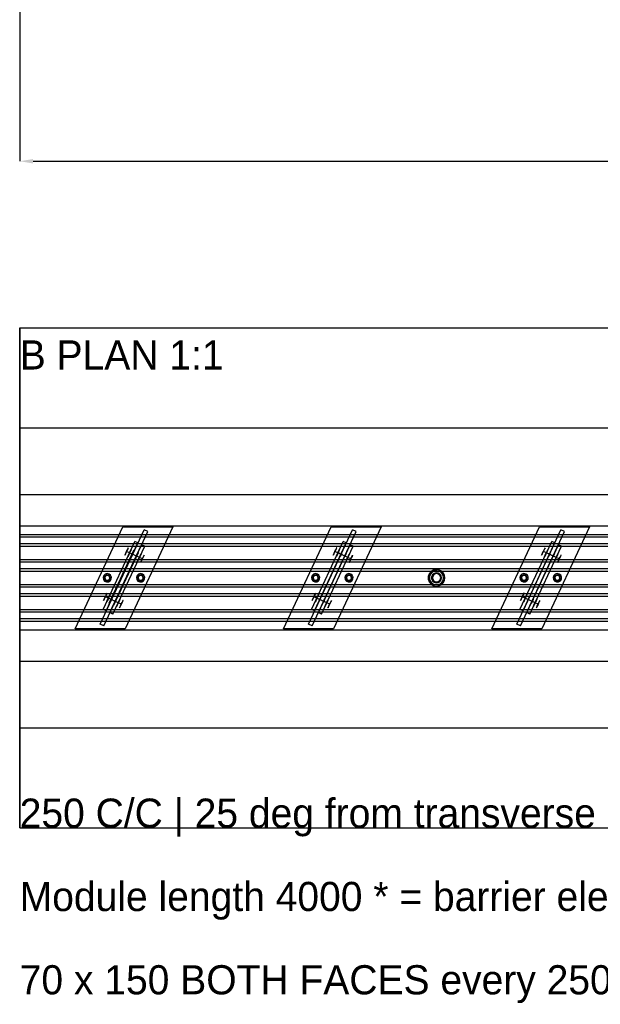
# Model space of a CAD drawing. Header units: millimetres. Extents: x 0 to 5490, y -1212 to 1798.
# Tile 1 of 14: x 0 to 696, y -1212 to -30. Entities that reach past the tile are written whole.
import ezdxf

# ---------------------------------------------------------------- set-up
doc = ezdxf.new("R2010")
doc.units = ezdxf.units.MM
for name, color, linetype in [('TI-CONTEXT', 8, 'Continuous'), ('TI-PRODUCT', 7, 'Continuous'), ('TI-TEXT', 7, 'Continuous')]:
    doc.layers.add(name, color=color, linetype=linetype)
doc.dimstyles.get("Standard").update_dxf_attribs({"dimtxt": 2.5, "dimasz": 2.5, "dimexe": 1.25, "dimexo": 0.625, "dimtad": 1, "dimtxsty": 'Standard', "dimcen": 2.5, "dimazin": 3, "dimtfac": 1, "dimtmove": 0, "dimatfit": 3, "dimarcsym": 0})

# ---------------------------------------------------------------- blocks, each defined once
blk = doc.blocks.new('_CLOSEDFILLED')
at = {"color": 0, "linetype": 'ByBlock'}
blk.add_solid([(-1, 0.164), (0, 0), (-1, -0.164)], dxfattribs=at)
blk = doc.blocks.new('*D0')
for p, q in [((0, 0), (0, -200)), ((4000, 0), (4000, -200)), ((16, -200), (1916, -200)), ((2084, -200), (3984, -200))]:
    blk.add_line(p, q)
at = {"layer": 'Defpoints'}
for p in [(0, 0), (4000, 0), (0, -200)]:
    blk.add_point(p, dxfattribs=at)
at = {"xscale": 16, "yscale": 16, "rotation": 180}
blk.add_blockref('_CLOSEDFILLED', (0, -200), dxfattribs=at)
at = {"xscale": 16, "yscale": 16}
blk.add_blockref('_CLOSEDFILLED', (4000, -200), dxfattribs=at)
at = {"insert": (2000, -200), "char_height": 28, "attachment_point": 5}
blk.add_mtext('4000 *', dxfattribs=at)

msp = doc.modelspace()

# ---------------------------------------------------------------- linework, layer by layer
at = {"layer": 'TI-CONTEXT'}
for points in [[(0, -400), (4000, -400)], [(0, -1000), (0, -400)], [(0, -400), (4000, -400)], [(0, -400), (0, -520)], [(0, -520), (0, -600)], [(0, -520), (4000, -520)], [(0, -600), (0, -800)], [(0, -600), (4000, -600)], [(506, -700), (505.481, -697.56), (504.015, -695.541), (501.854, -694.294), (499.373, -694.033), (497, -694.804), (495.146, -696.473), (494.131, -698.753), (494.131, -701.247), (495.146, -703.527), (497, -705.196), (499.373, -705.967), (501.854, -705.706), (504.015, -704.459), (505.481, -702.44), (506, -700)], [(506, -700), (505.481, -697.56), (504.015, -695.541), (501.854, -694.294), (499.373, -694.033), (497, -694.804), (495.146, -696.473), (494.131, -698.753), (494.131, -701.247), (495.146, -703.527), (497, -705.196), (499.373, -705.967), (501.854, -705.706), (504.015, -704.459), (505.481, -702.44), (506, -700)], [(0, -800), (0, -880)], [(0, -800), (4000, -800)], [(0, -880), (0, -1000)], [(0, -880), (4000, -880)], [(0, -1000), (4000, -1000)], [(0, -1000), (4000, -1000)]]:
    msp.add_lwpolyline(points, dxfattribs=at)
at = {"layer": 'TI-PRODUCT'}
for points in [[(0, -648), (0, -637.5)], [(0, -762.5), (0, -637.5)], [(0, -637.5), (4000, -637.5)], [(0, -637.5), (4000, -637.5)], [(0, -651), (0, -648)], [(0, -648), (4000, -648)], [(66.473, -761.176), (123.527, -638.824)], [(66.473, -761.176), (123.527, -638.824)], [(96.321, -755.588), (149.148, -642.299)], [(96.321, -755.588), (149.148, -642.299)], [(100.852, -757.701), (153.679, -644.412)], [(100.852, -757.701), (153.679, -644.412)], [(123.527, -638.824), (183.527, -638.824)], [(123.527, -638.824), (183.527, -638.824)], [(183.527, -638.824), (126.473, -761.176)], [(183.527, -638.824), (126.473, -761.176)], [(153.679, -644.412), (149.148, -642.299)], [(153.679, -644.412), (149.148, -642.299)], [(316.473, -761.176), (373.527, -638.824)], [(316.473, -761.176), (373.527, -638.824)], [(346.321, -755.588), (399.148, -642.299)], [(346.321, -755.588), (399.148, -642.299)], [(350.852, -757.701), (403.679, -644.412)], [(350.852, -757.701), (403.679, -644.412)], [(373.527, -638.824), (433.527, -638.824)], [(373.527, -638.824), (433.527, -638.824)], [(433.527, -638.824), (376.473, -761.176)], [(433.527, -638.824), (376.473, -761.176)], [(403.679, -644.412), (399.148, -642.299)], [(403.679, -644.412), (399.148, -642.299)], [(566.473, -761.176), (623.527, -638.824)], [(566.473, -761.176), (623.527, -638.824)], [(596.321, -755.588), (649.148, -642.299)], [(596.321, -755.588), (649.148, -642.299)], [(600.852, -757.701), (653.679, -644.412)], [(600.852, -757.701), (653.679, -644.412)], [(623.527, -638.824), (683.527, -638.824)], [(623.527, -638.824), (683.527, -638.824)], [(683.527, -638.824), (626.473, -761.176)], [(683.527, -638.824), (626.473, -761.176)], [(653.679, -644.412), (649.148, -642.299)], [(653.679, -644.412), (649.148, -642.299)], [(0, -659), (0, -651)], [(0, -651), (4000, -651)], [(0, -662), (0, -659)], [(0, -659), (4000, -659)], [(100.091, -738.037), (138.127, -656.469)], [(100.091, -738.037), (138.127, -656.469)], [(103.716, -739.727), (141.752, -658.16)], [(103.716, -739.727), (141.752, -658.16)], [(108.248, -741.84), (146.284, -660.273)], [(108.248, -741.84), (146.284, -660.273)], [(141.752, -658.16), (138.127, -656.469)], [(141.752, -658.16), (138.127, -656.469)], [(149.909, -661.963), (146.284, -660.273)], [(149.909, -661.963), (146.284, -660.273)], [(350.091, -738.037), (388.127, -656.469)], [(350.091, -738.037), (388.127, -656.469)], [(353.716, -739.727), (391.752, -658.16)], [(353.716, -739.727), (391.752, -658.16)], [(358.248, -741.84), (396.284, -660.273)], [(358.248, -741.84), (396.284, -660.273)], [(391.752, -658.16), (388.127, -656.469)], [(391.752, -658.16), (388.127, -656.469)], [(399.909, -661.963), (396.284, -660.273)], [(399.909, -661.963), (396.284, -660.273)], [(600.091, -738.037), (638.127, -656.469)], [(600.091, -738.037), (638.127, -656.469)], [(603.716, -739.727), (641.752, -658.16)], [(603.716, -739.727), (641.752, -658.16)], [(608.248, -741.84), (646.284, -660.273)], [(608.248, -741.84), (646.284, -660.273)], [(641.752, -658.16), (638.127, -656.469)], [(641.752, -658.16), (638.127, -656.469)], [(649.909, -661.963), (646.284, -660.273)], [(649.909, -661.963), (646.284, -660.273)], [(0, -678), (0, -662)], [(0, -662), (4000, -662)], [(107.489, -730.453), (137.073, -667.011)], [(107.489, -730.453), (137.073, -667.011)], [(107.943, -730.664), (137.526, -667.223)], [(107.943, -730.664), (137.526, -667.223)], [(111.873, -743.531), (149.909, -661.963)], [(111.873, -743.531), (149.909, -661.963)], [(112.474, -732.777), (142.057, -669.336)], [(112.474, -732.777), (142.057, -669.336)], [(112.927, -732.989), (142.511, -669.547)], [(112.927, -732.989), (142.511, -669.547)], [(128.162, -668.373), (129.144, -666.267), (129.901, -664.644), (130.26, -663.875), (130.138, -664.136), (129.564, -665.368), (128.668, -667.289), (127.657, -669.458), (126.761, -671.378), (126.187, -672.61), (126.065, -672.872), (126.423, -672.103), (127.18, -670.479), (128.162, -668.373)], [(131.788, -670.064), (128.162, -668.373)], [(131.788, -670.064), (132.77, -667.958), (133.527, -666.334), (133.885, -665.565), (133.763, -665.827), (133.189, -667.059), (132.293, -668.979), (131.282, -671.148), (130.386, -673.069), (129.812, -674.301), (129.69, -674.562), (130.049, -673.793), (130.806, -672.17), (131.788, -670.064)], [(131.788, -670.064), (132.587, -668.349), (133.133, -667.178), (133.252, -666.924), (132.905, -667.666), (132.204, -669.17), (131.371, -670.957), (130.67, -672.461), (130.323, -673.204), (130.442, -672.949), (130.988, -671.779), (131.788, -670.064)], [(131.788, -670.064), (132.533, -668.466), (132.993, -667.478), (132.993, -667.478), (132.533, -668.466), (131.788, -670.064), (131.042, -671.662), (130.582, -672.65), (130.582, -672.65), (131.042, -671.662), (131.788, -670.064)], [(135.413, -671.754), (131.788, -670.064)], [(143.57, -675.558), (131.788, -670.064)], [(135.413, -671.754), (136.212, -670.039), (136.758, -668.869), (136.877, -668.614), (136.531, -669.357), (135.83, -670.861), (134.996, -672.648), (134.295, -674.152), (133.949, -674.894), (134.067, -674.64), (134.613, -673.469), (135.413, -671.754)], [(135.413, -671.754), (136.212, -670.039), (136.758, -668.869), (136.877, -668.614), (136.531, -669.357), (135.83, -670.861), (134.996, -672.648), (134.295, -674.152), (133.949, -674.894), (134.067, -674.64), (134.613, -673.469), (135.413, -671.754)], [(139.944, -673.867), (135.413, -671.754)], [(137.526, -667.223), (137.073, -667.011)], [(137.526, -667.223), (137.073, -667.011)], [(139.944, -673.867), (140.744, -672.152), (141.29, -670.982), (141.408, -670.728), (141.062, -671.47), (140.361, -672.974), (139.528, -674.761), (138.826, -676.265), (138.48, -677.007), (138.599, -676.753), (139.145, -675.582), (139.944, -673.867)], [(139.944, -673.867), (140.744, -672.152), (141.29, -670.982), (141.408, -670.728), (141.062, -671.47), (140.361, -672.974), (139.528, -674.761), (138.826, -676.265), (138.48, -677.007), (138.599, -676.753), (139.145, -675.582), (139.944, -673.867)], [(143.57, -675.558), (144.552, -673.452), (145.309, -671.828), (145.667, -671.059), (145.545, -671.321), (144.971, -672.553), (144.075, -674.473), (143.064, -676.642), (142.168, -678.563), (141.594, -679.795), (141.472, -680.056), (141.831, -679.287), (142.588, -677.664), (143.57, -675.558)], [(142.511, -669.547), (142.057, -669.336)], [(142.511, -669.547), (142.057, -669.336)], [(143.57, -675.558), (144.369, -673.843), (144.915, -672.672), (145.034, -672.418), (144.687, -673.16), (143.986, -674.664), (143.153, -676.451), (142.452, -677.955), (142.105, -678.698), (142.224, -678.443), (142.77, -677.273), (143.57, -675.558)], [(143.57, -675.558), (144.315, -673.96), (144.775, -672.972), (144.775, -672.972), (144.315, -673.96), (143.57, -675.558), (142.824, -677.156), (142.364, -678.144), (142.364, -678.144), (142.824, -677.156), (143.57, -675.558)], [(147.195, -677.248), (148.177, -675.142), (148.934, -673.519), (149.292, -672.75), (149.171, -673.011), (148.596, -674.243), (147.7, -676.164), (146.689, -678.333), (145.794, -680.253), (145.219, -681.485), (145.097, -681.747), (145.456, -680.978), (146.213, -679.354), (147.195, -677.248)], [(361.873, -743.531), (399.909, -661.963)], [(361.873, -743.531), (399.909, -661.963)], [(378.162, -668.373), (379.144, -666.267), (379.901, -664.644), (380.26, -663.875), (380.138, -664.136), (379.564, -665.368), (378.668, -667.289), (377.657, -669.458), (376.761, -671.378), (376.187, -672.61), (376.065, -672.872), (376.423, -672.103), (377.18, -670.479), (378.162, -668.373)], [(381.788, -670.064), (378.162, -668.373)], [(381.788, -670.064), (382.77, -667.958), (383.527, -666.334), (383.885, -665.565), (383.763, -665.827), (383.189, -667.059), (382.293, -668.979), (381.282, -671.148), (380.386, -673.069), (379.812, -674.301), (379.69, -674.562), (380.049, -673.793), (380.806, -672.17), (381.788, -670.064)], [(381.788, -670.064), (382.587, -668.349), (383.133, -667.178), (383.252, -666.924), (382.905, -667.666), (382.204, -669.17), (381.371, -670.957), (380.67, -672.461), (380.323, -673.204), (380.442, -672.949), (380.988, -671.779), (381.788, -670.064)], [(381.788, -670.064), (382.533, -668.466), (382.993, -667.478), (382.993, -667.478), (382.533, -668.466), (381.788, -670.064), (381.042, -671.662), (380.582, -672.65), (380.582, -672.65), (381.042, -671.662), (381.788, -670.064)], [(385.413, -671.754), (381.788, -670.064)], [(393.57, -675.558), (381.788, -670.064)], [(385.413, -671.754), (386.212, -670.039), (386.758, -668.869), (386.877, -668.614), (386.531, -669.357), (385.83, -670.861), (384.996, -672.648), (384.295, -674.152), (383.949, -674.894), (384.067, -674.64), (384.613, -673.469), (385.413, -671.754)], [(385.413, -671.754), (386.212, -670.039), (386.758, -668.869), (386.877, -668.614), (386.531, -669.357), (385.83, -670.861), (384.996, -672.648), (384.295, -674.152), (383.949, -674.894), (384.067, -674.64), (384.613, -673.469), (385.413, -671.754)], [(389.944, -673.867), (385.413, -671.754)], [(389.944, -673.867), (390.744, -672.152), (391.29, -670.982), (391.408, -670.728), (391.062, -671.47), (390.361, -672.974), (389.528, -674.761), (388.826, -676.265), (388.48, -677.007), (388.599, -676.753), (389.145, -675.582), (389.944, -673.867)], [(389.944, -673.867), (390.744, -672.152), (391.29, -670.982), (391.408, -670.728), (391.062, -671.47), (390.361, -672.974), (389.528, -674.761), (388.826, -676.265), (388.48, -677.007), (388.599, -676.753), (389.145, -675.582), (389.944, -673.867)], [(393.57, -675.558), (394.552, -673.452), (395.309, -671.828), (395.667, -671.059), (395.545, -671.321), (394.971, -672.553), (394.075, -674.473), (393.064, -676.642), (392.168, -678.563), (391.594, -679.795), (391.472, -680.056), (391.831, -679.287), (392.588, -677.664), (393.57, -675.558)], [(393.57, -675.558), (394.369, -673.843), (394.915, -672.672), (395.034, -672.418), (394.687, -673.16), (393.986, -674.664), (393.153, -676.451), (392.452, -677.955), (392.105, -678.698), (392.224, -678.443), (392.77, -677.273), (393.57, -675.558)], [(393.57, -675.558), (394.315, -673.96), (394.775, -672.972), (394.775, -672.972), (394.315, -673.96), (393.57, -675.558), (392.824, -677.156), (392.364, -678.144), (392.364, -678.144), (392.824, -677.156), (393.57, -675.558)], [(397.195, -677.248), (398.177, -675.142), (398.934, -673.519), (399.292, -672.75), (399.171, -673.011), (398.596, -674.243), (397.7, -676.164), (396.689, -678.333), (395.794, -680.253), (395.219, -681.485), (395.097, -681.747), (395.456, -680.978), (396.213, -679.354), (397.195, -677.248)], [(611.873, -743.531), (649.909, -661.963)], [(611.873, -743.531), (649.909, -661.963)], [(628.162, -668.373), (629.144, -666.267), (629.901, -664.644), (630.26, -663.875), (630.138, -664.136), (629.564, -665.368), (628.668, -667.289), (627.657, -669.458), (626.761, -671.378), (626.187, -672.61), (626.065, -672.872), (626.423, -672.103), (627.18, -670.479), (628.162, -668.373)], [(631.788, -670.064), (628.162, -668.373)], [(631.788, -670.064), (632.77, -667.958), (633.527, -666.334), (633.885, -665.565), (633.763, -665.827), (633.189, -667.059), (632.293, -668.979), (631.282, -671.148), (630.386, -673.069), (629.812, -674.301), (629.69, -674.562), (630.049, -673.793), (630.806, -672.17), (631.788, -670.064)], [(631.788, -670.064), (632.587, -668.349), (633.133, -667.178), (633.252, -666.924), (632.905, -667.666), (632.204, -669.17), (631.371, -670.957), (630.67, -672.461), (630.323, -673.204), (630.442, -672.949), (630.988, -671.779), (631.788, -670.064)], [(631.788, -670.064), (632.533, -668.466), (632.993, -667.478), (632.993, -667.478), (632.533, -668.466), (631.788, -670.064), (631.042, -671.662), (630.582, -672.65), (630.582, -672.65), (631.042, -671.662), (631.788, -670.064)], [(635.413, -671.754), (631.788, -670.064)], [(643.57, -675.558), (631.788, -670.064)], [(635.413, -671.754), (636.212, -670.039), (636.758, -668.869), (636.877, -668.614), (636.531, -669.357), (635.83, -670.861), (634.996, -672.648), (634.295, -674.152), (633.949, -674.894), (634.067, -674.64), (634.613, -673.469), (635.413, -671.754)], [(635.413, -671.754), (636.212, -670.039), (636.758, -668.869), (636.877, -668.614), (636.531, -669.357), (635.83, -670.861), (634.996, -672.648), (634.295, -674.152), (633.949, -674.894), (634.067, -674.64), (634.613, -673.469), (635.413, -671.754)], [(639.944, -673.867), (635.413, -671.754)], [(639.944, -673.867), (640.744, -672.152), (641.29, -670.982), (641.408, -670.728), (641.062, -671.47), (640.361, -672.974), (639.528, -674.761), (638.826, -676.265), (638.48, -677.007), (638.599, -676.753), (639.145, -675.582), (639.944, -673.867)], [(639.944, -673.867), (640.744, -672.152), (641.29, -670.982), (641.408, -670.728), (641.062, -671.47), (640.361, -672.974), (639.528, -674.761), (638.826, -676.265), (638.48, -677.007), (638.599, -676.753), (639.145, -675.582), (639.944, -673.867)], [(643.57, -675.558), (644.552, -673.452), (645.309, -671.828), (645.667, -671.059), (645.545, -671.321), (644.971, -672.553), (644.075, -674.473), (643.064, -676.642), (642.168, -678.563), (641.594, -679.795), (641.472, -680.056), (641.831, -679.287), (642.588, -677.664), (643.57, -675.558)], [(643.57, -675.558), (644.369, -673.843), (644.915, -672.672), (645.034, -672.418), (644.687, -673.16), (643.986, -674.664), (643.153, -676.451), (642.452, -677.955), (642.105, -678.698), (642.224, -678.443), (642.77, -677.273), (643.57, -675.558)], [(643.57, -675.558), (644.315, -673.96), (644.775, -672.972), (644.775, -672.972), (644.315, -673.96), (643.57, -675.558), (642.824, -677.156), (642.364, -678.144), (642.364, -678.144), (642.824, -677.156), (643.57, -675.558)], [(647.195, -677.248), (648.177, -675.142), (648.934, -673.519), (649.292, -672.75), (649.171, -673.011), (648.596, -674.243), (647.7, -676.164), (646.689, -678.333), (645.794, -680.253), (645.219, -681.485), (645.097, -681.747), (645.456, -680.978), (646.213, -679.354), (647.195, -677.248)], [(0, -681), (0, -678)], [(0, -678), (4000, -678)], [(0, -689), (0, -681)], [(0, -681), (4000, -681)], [(143.57, -675.558), (139.944, -673.867)], [(147.195, -677.248), (143.57, -675.558)], [(393.57, -675.558), (389.944, -673.867)], [(397.195, -677.248), (393.57, -675.558)], [(643.57, -675.558), (639.944, -673.867)], [(647.195, -677.248), (643.57, -675.558)], [(0, -692), (0, -689)], [(0, -689), (4000, -689)], [(0, -708), (0, -692)], [(0, -692), (4000, -692)], [(107.113, -695.468), (104.765, -695.006), (102.471, -695.687), (100.756, -697.356), (100.014, -699.631), (100.413, -701.991), (101.864, -703.894), (104.033, -704.906), (106.423, -704.793), (108.488, -703.583), (109.753, -701.551), (109.93, -699.165), (108.977, -696.97), (107.113, -695.468)], [(107.113, -695.468), (104.765, -695.006), (102.471, -695.687), (100.756, -697.356), (100.014, -699.631), (100.413, -701.991), (101.864, -703.894), (104.033, -704.906), (106.423, -704.793), (108.488, -703.583), (109.753, -701.551), (109.93, -699.165), (108.977, -696.97), (107.113, -695.468)], [(106.479, -696.828), (104.529, -696.532), (102.729, -697.337), (101.65, -698.987), (101.634, -700.959), (102.687, -702.627), (104.474, -703.46), (106.429, -703.195), (107.929, -701.916), (108.5, -700.028), (107.959, -698.131), (106.479, -696.828)], [(106.479, -696.828), (104.529, -696.532), (102.729, -697.337), (101.65, -698.987), (101.634, -700.959), (102.687, -702.627), (104.474, -703.46), (106.429, -703.195), (107.929, -701.916), (108.5, -700.028), (107.959, -698.131), (106.479, -696.828)], [(106.479, -696.828), (104.529, -696.532), (102.729, -697.337), (101.65, -698.987), (101.634, -700.959), (102.687, -702.627), (104.474, -703.46), (106.429, -703.195), (107.929, -701.916), (108.5, -700.028), (107.959, -698.131), (106.479, -696.828)], [(106.479, -696.828), (104.529, -696.532), (102.729, -697.337), (101.65, -698.987), (101.634, -700.959), (102.687, -702.627), (104.474, -703.46), (106.429, -703.195), (107.929, -701.916), (108.5, -700.028), (107.959, -698.131), (106.479, -696.828)], [(106.268, -697.281), (104.428, -697.055), (102.806, -697.954), (102.022, -699.634), (102.376, -701.454), (103.732, -702.719), (105.572, -702.945), (107.194, -702.046), (107.978, -700.366), (107.624, -698.546), (106.268, -697.281)], [(106.268, -697.281), (104.428, -697.055), (102.806, -697.954), (102.022, -699.634), (102.376, -701.454), (103.732, -702.719), (105.572, -702.945), (107.194, -702.046), (107.978, -700.366), (107.624, -698.546), (106.268, -697.281)], [(147.113, -695.468), (144.765, -695.006), (142.471, -695.687), (140.756, -697.356), (140.014, -699.631), (140.413, -701.991), (141.864, -703.894), (144.033, -704.906), (146.423, -704.793), (148.488, -703.583), (149.753, -701.551), (149.93, -699.165), (148.977, -696.97), (147.113, -695.468)], [(147.113, -695.468), (144.765, -695.006), (142.471, -695.687), (140.756, -697.356), (140.014, -699.631), (140.413, -701.991), (141.864, -703.894), (144.033, -704.906), (146.423, -704.793), (148.488, -703.583), (149.753, -701.551), (149.93, -699.165), (148.977, -696.97), (147.113, -695.468)], [(146.479, -696.828), (144.529, -696.532), (142.729, -697.337), (141.65, -698.987), (141.634, -700.959), (142.687, -702.627), (144.474, -703.46), (146.429, -703.195), (147.929, -701.916), (148.5, -700.028), (147.959, -698.131), (146.479, -696.828)], [(146.479, -696.828), (144.529, -696.532), (142.729, -697.337), (141.65, -698.987), (141.634, -700.959), (142.687, -702.627), (144.474, -703.46), (146.429, -703.195), (147.929, -701.916), (148.5, -700.028), (147.959, -698.131), (146.479, -696.828)], [(146.479, -696.828), (144.529, -696.532), (142.729, -697.337), (141.65, -698.987), (141.634, -700.959), (142.687, -702.627), (144.474, -703.46), (146.429, -703.195), (147.929, -701.916), (148.5, -700.028), (147.959, -698.131), (146.479, -696.828)], [(146.479, -696.828), (144.529, -696.532), (142.729, -697.337), (141.65, -698.987), (141.634, -700.959), (142.687, -702.627), (144.474, -703.46), (146.429, -703.195), (147.929, -701.916), (148.5, -700.028), (147.959, -698.131), (146.479, -696.828)], [(146.268, -697.281), (144.428, -697.055), (142.806, -697.954), (142.022, -699.634), (142.376, -701.454), (143.732, -702.719), (145.572, -702.945), (147.194, -702.046), (147.978, -700.366), (147.624, -698.546), (146.268, -697.281)], [(146.268, -697.281), (144.428, -697.055), (142.806, -697.954), (142.022, -699.634), (142.376, -701.454), (143.732, -702.719), (145.572, -702.945), (147.194, -702.046), (147.978, -700.366), (147.624, -698.546), (146.268, -697.281)], [(357.113, -695.468), (354.765, -695.006), (352.471, -695.687), (350.756, -697.356), (350.014, -699.631), (350.413, -701.991), (351.864, -703.894), (354.033, -704.906), (356.423, -704.793), (358.488, -703.583), (359.753, -701.551), (359.93, -699.165), (358.977, -696.97), (357.113, -695.468)], [(357.113, -695.468), (354.765, -695.006), (352.471, -695.687), (350.756, -697.356), (350.014, -699.631), (350.413, -701.991), (351.864, -703.894), (354.033, -704.906), (356.423, -704.793), (358.488, -703.583), (359.753, -701.551), (359.93, -699.165), (358.977, -696.97), (357.113, -695.468)], [(356.479, -696.828), (354.529, -696.532), (352.729, -697.337), (351.65, -698.987), (351.634, -700.959), (352.687, -702.627), (354.474, -703.46), (356.429, -703.195), (357.929, -701.916), (358.5, -700.028), (357.959, -698.131), (356.479, -696.828)], [(356.479, -696.828), (354.529, -696.532), (352.729, -697.337), (351.65, -698.987), (351.634, -700.959), (352.687, -702.627), (354.474, -703.46), (356.429, -703.195), (357.929, -701.916), (358.5, -700.028), (357.959, -698.131), (356.479, -696.828)], [(356.479, -696.828), (354.529, -696.532), (352.729, -697.337), (351.65, -698.987), (351.634, -700.959), (352.687, -702.627), (354.474, -703.46), (356.429, -703.195), (357.929, -701.916), (358.5, -700.028), (357.959, -698.131), (356.479, -696.828)], [(356.479, -696.828), (354.529, -696.532), (352.729, -697.337), (351.65, -698.987), (351.634, -700.959), (352.687, -702.627), (354.474, -703.46), (356.429, -703.195), (357.929, -701.916), (358.5, -700.028), (357.959, -698.131), (356.479, -696.828)], [(356.268, -697.281), (354.428, -697.055), (352.806, -697.954), (352.022, -699.634), (352.376, -701.454), (353.732, -702.719), (355.572, -702.945), (357.194, -702.046), (357.978, -700.366), (357.624, -698.546), (356.268, -697.281)], [(356.268, -697.281), (354.428, -697.055), (352.806, -697.954), (352.022, -699.634), (352.376, -701.454), (353.732, -702.719), (355.572, -702.945), (357.194, -702.046), (357.978, -700.366), (357.624, -698.546), (356.268, -697.281)], [(397.113, -695.468), (394.765, -695.006), (392.471, -695.687), (390.756, -697.356), (390.014, -699.631), (390.413, -701.991), (391.864, -703.894), (394.033, -704.906), (396.423, -704.793), (398.488, -703.583), (399.753, -701.551), (399.93, -699.165), (398.977, -696.97), (397.113, -695.468)], [(397.113, -695.468), (394.765, -695.006), (392.471, -695.687), (390.756, -697.356), (390.014, -699.631), (390.413, -701.991), (391.864, -703.894), (394.033, -704.906), (396.423, -704.793), (398.488, -703.583), (399.753, -701.551), (399.93, -699.165), (398.977, -696.97), (397.113, -695.468)], [(396.479, -696.828), (394.529, -696.532), (392.729, -697.337), (391.65, -698.987), (391.634, -700.959), (392.687, -702.627), (394.474, -703.46), (396.429, -703.195), (397.929, -701.916), (398.5, -700.028), (397.959, -698.131), (396.479, -696.828)], [(396.479, -696.828), (394.529, -696.532), (392.729, -697.337), (391.65, -698.987), (391.634, -700.959), (392.687, -702.627), (394.474, -703.46), (396.429, -703.195), (397.929, -701.916), (398.5, -700.028), (397.959, -698.131), (396.479, -696.828)], [(396.479, -696.828), (394.529, -696.532), (392.729, -697.337), (391.65, -698.987), (391.634, -700.959), (392.687, -702.627), (394.474, -703.46), (396.429, -703.195), (397.929, -701.916), (398.5, -700.028), (397.959, -698.131), (396.479, -696.828)], [(396.479, -696.828), (394.529, -696.532), (392.729, -697.337), (391.65, -698.987), (391.634, -700.959), (392.687, -702.627), (394.474, -703.46), (396.429, -703.195), (397.929, -701.916), (398.5, -700.028), (397.959, -698.131), (396.479, -696.828)], [(396.268, -697.281), (394.428, -697.055), (392.806, -697.954), (392.022, -699.634), (392.376, -701.454), (393.732, -702.719), (395.572, -702.945), (397.194, -702.046), (397.978, -700.366), (397.624, -698.546), (396.268, -697.281)], [(396.268, -697.281), (394.428, -697.055), (392.806, -697.954), (392.022, -699.634), (392.376, -701.454), (393.732, -702.719), (395.572, -702.945), (397.194, -702.046), (397.978, -700.366), (397.624, -698.546), (396.268, -697.281)], [(510, -700), (509.458, -696.753), (507.891, -693.858), (505.469, -691.628), (502.455, -690.306), (499.174, -690.034), (495.983, -690.842), (493.227, -692.643), (491.205, -695.241), (490.136, -698.354), (490.136, -701.646), (491.205, -704.759), (493.227, -707.357), (495.983, -709.158), (499.174, -709.966), (502.455, -709.694), (505.469, -708.372), (507.891, -706.142), (509.458, -703.247), (510, -700)], [(510, -700), (509.458, -696.753), (507.891, -693.858), (505.469, -691.628), (502.455, -690.306), (499.174, -690.034), (495.983, -690.842), (493.227, -692.643), (491.205, -695.241), (490.136, -698.354), (490.136, -701.646), (491.205, -704.759), (493.227, -707.357), (495.983, -709.158), (499.174, -709.966), (502.455, -709.694), (505.469, -708.372), (507.891, -706.142), (509.458, -703.247), (510, -700)], [(508.5, -700), (507.926, -696.929), (506.282, -694.274), (503.789, -692.391), (500.784, -691.536), (497.674, -691.824), (494.878, -693.217), (492.773, -695.525), (491.645, -698.438), (491.645, -701.562), (492.773, -704.475), (494.878, -706.783), (497.674, -708.176), (500.784, -708.464), (503.789, -707.609), (506.282, -705.726), (507.926, -703.071), (508.5, -700)], [(508.5, -700), (507.926, -696.929), (506.282, -694.274), (503.789, -692.391), (500.784, -691.536), (497.674, -691.824), (494.878, -693.217), (492.773, -695.525), (491.645, -698.438), (491.645, -701.562), (492.773, -704.475), (494.878, -706.783), (497.674, -708.176), (500.784, -708.464), (503.789, -707.609), (506.282, -705.726), (507.926, -703.071), (508.5, -700)], [(506, -700), (505.481, -697.56), (504.015, -695.541), (501.854, -694.294), (499.373, -694.033), (497, -694.804), (495.146, -696.473), (494.131, -698.753), (494.131, -701.247), (495.146, -703.527), (497, -705.196), (499.373, -705.967), (501.854, -705.706), (504.015, -704.459), (505.481, -702.44), (506, -700)], [(506, -700), (505.481, -697.56), (504.015, -695.541), (501.854, -694.294), (499.373, -694.033), (497, -694.804), (495.146, -696.473), (494.131, -698.753), (494.131, -701.247), (495.146, -703.527), (497, -705.196), (499.373, -705.967), (501.854, -705.706), (504.015, -704.459), (505.481, -702.44), (506, -700)], [(505, -700), (504.427, -697.676), (502.84, -695.885), (500.603, -695.036), (498.227, -695.325), (496.257, -696.684), (495.145, -698.803), (495.145, -701.197), (496.257, -703.316), (498.227, -704.675), (500.603, -704.964), (502.84, -704.115), (504.427, -702.324), (505, -700)], [(505, -700), (504.427, -697.676), (502.84, -695.885), (500.603, -695.036), (498.227, -695.325), (496.257, -696.684), (495.145, -698.803), (495.145, -701.197), (496.257, -703.316), (498.227, -704.675), (500.603, -704.964), (502.84, -704.115), (504.427, -702.324), (505, -700)], [(505, -700), (504.427, -697.676), (502.84, -695.885), (500.603, -695.036), (498.227, -695.325), (496.257, -696.684), (495.145, -698.803), (495.145, -701.197), (496.257, -703.316), (498.227, -704.675), (500.603, -704.964), (502.84, -704.115), (504.427, -702.324), (505, -700)], [(607.113, -695.468), (604.765, -695.006), (602.471, -695.687), (600.756, -697.356), (600.014, -699.631), (600.413, -701.991), (601.864, -703.894), (604.033, -704.906), (606.423, -704.793), (608.488, -703.583), (609.753, -701.551), (609.93, -699.165), (608.977, -696.97), (607.113, -695.468)], [(607.113, -695.468), (604.765, -695.006), (602.471, -695.687), (600.756, -697.356), (600.014, -699.631), (600.413, -701.991), (601.864, -703.894), (604.033, -704.906), (606.423, -704.793), (608.488, -703.583), (609.753, -701.551), (609.93, -699.165), (608.977, -696.97), (607.113, -695.468)], [(606.479, -696.828), (604.529, -696.532), (602.729, -697.337), (601.65, -698.987), (601.634, -700.959), (602.687, -702.627), (604.474, -703.46), (606.429, -703.195), (607.929, -701.916), (608.5, -700.028), (607.959, -698.131), (606.479, -696.828)], [(606.479, -696.828), (604.529, -696.532), (602.729, -697.337), (601.65, -698.987), (601.634, -700.959), (602.687, -702.627), (604.474, -703.46), (606.429, -703.195), (607.929, -701.916), (608.5, -700.028), (607.959, -698.131), (606.479, -696.828)], [(606.479, -696.828), (604.529, -696.532), (602.729, -697.337), (601.65, -698.987), (601.634, -700.959), (602.687, -702.627), (604.474, -703.46), (606.429, -703.195), (607.929, -701.916), (608.5, -700.028), (607.959, -698.131), (606.479, -696.828)], [(606.479, -696.828), (604.529, -696.532), (602.729, -697.337), (601.65, -698.987), (601.634, -700.959), (602.687, -702.627), (604.474, -703.46), (606.429, -703.195), (607.929, -701.916), (608.5, -700.028), (607.959, -698.131), (606.479, -696.828)], [(606.268, -697.281), (604.428, -697.055), (602.806, -697.954), (602.022, -699.634), (602.376, -701.454), (603.732, -702.719), (605.572, -702.945), (607.194, -702.046), (607.978, -700.366), (607.624, -698.546), (606.268, -697.281)], [(606.268, -697.281), (604.428, -697.055), (602.806, -697.954), (602.022, -699.634), (602.376, -701.454), (603.732, -702.719), (605.572, -702.945), (607.194, -702.046), (607.978, -700.366), (607.624, -698.546), (606.268, -697.281)], [(647.113, -695.468), (644.765, -695.006), (642.471, -695.687), (640.756, -697.356), (640.014, -699.631), (640.413, -701.991), (641.864, -703.894), (644.033, -704.906), (646.423, -704.793), (648.488, -703.583), (649.753, -701.551), (649.93, -699.165), (648.977, -696.97), (647.113, -695.468)], [(647.113, -695.468), (644.765, -695.006), (642.471, -695.687), (640.756, -697.356), (640.014, -699.631), (640.413, -701.991), (641.864, -703.894), (644.033, -704.906), (646.423, -704.793), (648.488, -703.583), (649.753, -701.551), (649.93, -699.165), (648.977, -696.97), (647.113, -695.468)], [(646.479, -696.828), (644.529, -696.532), (642.729, -697.337), (641.65, -698.987), (641.634, -700.959), (642.687, -702.627), (644.474, -703.46), (646.429, -703.195), (647.929, -701.916), (648.5, -700.028), (647.959, -698.131), (646.479, -696.828)], [(646.479, -696.828), (644.529, -696.532), (642.729, -697.337), (641.65, -698.987), (641.634, -700.959), (642.687, -702.627), (644.474, -703.46), (646.429, -703.195), (647.929, -701.916), (648.5, -700.028), (647.959, -698.131), (646.479, -696.828)], [(646.479, -696.828), (644.529, -696.532), (642.729, -697.337), (641.65, -698.987), (641.634, -700.959), (642.687, -702.627), (644.474, -703.46), (646.429, -703.195), (647.929, -701.916), (648.5, -700.028), (647.959, -698.131), (646.479, -696.828)], [(646.479, -696.828), (644.529, -696.532), (642.729, -697.337), (641.65, -698.987), (641.634, -700.959), (642.687, -702.627), (644.474, -703.46), (646.429, -703.195), (647.929, -701.916), (648.5, -700.028), (647.959, -698.131), (646.479, -696.828)], [(646.268, -697.281), (644.428, -697.055), (642.806, -697.954), (642.022, -699.634), (642.376, -701.454), (643.732, -702.719), (645.572, -702.945), (647.194, -702.046), (647.978, -700.366), (647.624, -698.546), (646.268, -697.281)], [(646.268, -697.281), (644.428, -697.055), (642.806, -697.954), (642.022, -699.634), (642.376, -701.454), (643.732, -702.719), (645.572, -702.945), (647.194, -702.046), (647.978, -700.366), (647.624, -698.546), (646.268, -697.281)], [(0, -711), (0, -708)], [(0, -708), (4000, -708)], [(0, -719), (0, -711)], [(0, -711), (4000, -711)], [(0, -722), (0, -719)], [(0, -719), (4000, -719)], [(102.805, -722.752), (103.787, -720.646), (104.544, -719.022), (104.903, -718.253), (104.781, -718.515), (104.206, -719.747), (103.311, -721.667), (102.3, -723.836), (101.404, -725.757), (100.829, -726.989), (100.708, -727.25), (101.066, -726.481), (101.823, -724.858), (102.805, -722.752)], [(106.43, -724.442), (107.412, -722.336), (108.169, -720.713), (108.528, -719.944), (108.406, -720.205), (107.832, -721.437), (106.936, -723.358), (105.925, -725.527), (105.029, -727.447), (104.455, -728.679), (104.333, -728.941), (104.691, -728.172), (105.448, -726.548), (106.43, -724.442)], [(352.805, -722.752), (353.787, -720.646), (354.544, -719.022), (354.903, -718.253), (354.781, -718.515), (354.206, -719.747), (353.311, -721.667), (352.3, -723.836), (351.404, -725.757), (350.829, -726.989), (350.708, -727.25), (351.066, -726.481), (351.823, -724.858), (352.805, -722.752)], [(356.43, -724.442), (357.412, -722.336), (358.169, -720.713), (358.528, -719.944), (358.406, -720.205), (357.832, -721.437), (356.936, -723.358), (355.925, -725.527), (355.029, -727.447), (354.455, -728.679), (354.333, -728.941), (354.691, -728.172), (355.448, -726.548), (356.43, -724.442)], [(602.805, -722.752), (603.787, -720.646), (604.544, -719.022), (604.903, -718.253), (604.781, -718.515), (604.206, -719.747), (603.311, -721.667), (602.3, -723.836), (601.404, -725.757), (600.829, -726.989), (600.708, -727.25), (601.066, -726.481), (601.823, -724.858), (602.805, -722.752)], [(606.43, -724.442), (607.412, -722.336), (608.169, -720.713), (608.528, -719.944), (608.406, -720.205), (607.832, -721.437), (606.936, -723.358), (605.925, -725.527), (605.029, -727.447), (604.455, -728.679), (604.333, -728.941), (604.691, -728.172), (605.448, -726.548), (606.43, -724.442)], [(0, -738), (0, -722)], [(0, -722), (4000, -722)], [(106.43, -724.442), (102.805, -722.752)], [(106.43, -724.442), (107.23, -722.727), (107.776, -721.557), (107.895, -721.302), (107.548, -722.045), (106.847, -723.549), (106.014, -725.336), (105.313, -726.84), (104.966, -727.582), (105.085, -727.328), (105.631, -726.157), (106.43, -724.442)], [(106.43, -724.442), (107.176, -722.844), (107.636, -721.856), (107.636, -721.856), (107.176, -722.844), (106.43, -724.442), (105.685, -726.04), (105.225, -727.028), (105.225, -727.028), (105.685, -726.04), (106.43, -724.442)], [(110.056, -726.133), (106.43, -724.442)], [(118.212, -729.936), (106.43, -724.442)], [(107.943, -730.664), (107.489, -730.453)], [(107.943, -730.664), (107.489, -730.453)], [(110.056, -726.133), (110.855, -724.418), (111.401, -723.247), (111.52, -722.993), (111.174, -723.735), (110.472, -725.239), (109.639, -727.026), (108.938, -728.53), (108.592, -729.272), (108.71, -729.018), (109.256, -727.848), (110.056, -726.133)], [(110.056, -726.133), (110.855, -724.418), (111.401, -723.247), (111.52, -722.993), (111.174, -723.735), (110.472, -725.239), (109.639, -727.026), (108.938, -728.53), (108.592, -729.272), (108.71, -729.018), (109.256, -727.848), (110.056, -726.133)], [(114.587, -728.246), (110.056, -726.133)], [(114.587, -728.246), (115.387, -726.531), (115.933, -725.36), (116.051, -725.106), (115.705, -725.848), (115.004, -727.352), (114.17, -729.139), (113.469, -730.643), (113.123, -731.386), (113.242, -731.131), (113.788, -729.961), (114.587, -728.246)], [(114.587, -728.246), (115.387, -726.531), (115.933, -725.36), (116.051, -725.106), (115.705, -725.848), (115.004, -727.352), (114.17, -729.139), (113.469, -730.643), (113.123, -731.386), (113.242, -731.131), (113.788, -729.961), (114.587, -728.246)], [(118.212, -729.936), (114.587, -728.246)], [(118.212, -729.936), (119.194, -727.83), (119.951, -726.207), (120.31, -725.438), (120.188, -725.699), (119.614, -726.931), (118.718, -728.852), (117.707, -731.021), (116.811, -732.941), (116.237, -734.173), (116.115, -734.435), (116.473, -733.666), (117.23, -732.042), (118.212, -729.936)], [(118.212, -729.936), (119.012, -728.221), (119.558, -727.051), (119.677, -726.796), (119.33, -727.539), (118.629, -729.043), (117.796, -730.83), (117.095, -732.334), (116.748, -733.076), (116.867, -732.822), (117.413, -731.651), (118.212, -729.936)], [(118.212, -729.936), (118.958, -728.338), (119.418, -727.35), (119.418, -727.35), (118.958, -728.338), (118.212, -729.936), (117.467, -731.534), (117.007, -732.522), (117.007, -732.522), (117.467, -731.534), (118.212, -729.936)], [(121.838, -731.627), (118.212, -729.936)], [(121.838, -731.627), (122.82, -729.521), (123.577, -727.897), (123.935, -727.128), (123.813, -727.39), (123.239, -728.622), (122.343, -730.542), (121.332, -732.711), (120.436, -734.632), (119.862, -735.864), (119.74, -736.125), (120.099, -735.356), (120.856, -733.733), (121.838, -731.627)], [(356.43, -724.442), (352.805, -722.752)], [(356.43, -724.442), (357.23, -722.727), (357.776, -721.557), (357.895, -721.302), (357.548, -722.045), (356.847, -723.549), (356.014, -725.336), (355.313, -726.84), (354.966, -727.582), (355.085, -727.328), (355.631, -726.157), (356.43, -724.442)], [(356.43, -724.442), (357.176, -722.844), (357.636, -721.856), (357.636, -721.856), (357.176, -722.844), (356.43, -724.442), (355.685, -726.04), (355.225, -727.028), (355.225, -727.028), (355.685, -726.04), (356.43, -724.442)], [(360.056, -726.133), (356.43, -724.442)], [(368.212, -729.936), (356.43, -724.442)], [(360.056, -726.133), (360.855, -724.418), (361.401, -723.247), (361.52, -722.993), (361.174, -723.735), (360.472, -725.239), (359.639, -727.026), (358.938, -728.53), (358.592, -729.272), (358.71, -729.018), (359.256, -727.848), (360.056, -726.133)], [(360.056, -726.133), (360.855, -724.418), (361.401, -723.247), (361.52, -722.993), (361.174, -723.735), (360.472, -725.239), (359.639, -727.026), (358.938, -728.53), (358.592, -729.272), (358.71, -729.018), (359.256, -727.848), (360.056, -726.133)], [(364.587, -728.246), (360.056, -726.133)], [(364.587, -728.246), (365.387, -726.531), (365.933, -725.36), (366.051, -725.106), (365.705, -725.848), (365.004, -727.352), (364.17, -729.139), (363.469, -730.643), (363.123, -731.386), (363.242, -731.131), (363.788, -729.961), (364.587, -728.246)], [(364.587, -728.246), (365.387, -726.531), (365.933, -725.36), (366.051, -725.106), (365.705, -725.848), (365.004, -727.352), (364.17, -729.139), (363.469, -730.643), (363.123, -731.386), (363.242, -731.131), (363.788, -729.961), (364.587, -728.246)], [(368.212, -729.936), (364.587, -728.246)], [(368.212, -729.936), (369.194, -727.83), (369.951, -726.207), (370.31, -725.438), (370.188, -725.699), (369.614, -726.931), (368.718, -728.852), (367.707, -731.021), (366.811, -732.941), (366.237, -734.173), (366.115, -734.435), (366.473, -733.666), (367.23, -732.042), (368.212, -729.936)], [(368.212, -729.936), (369.012, -728.221), (369.558, -727.051), (369.677, -726.796), (369.33, -727.539), (368.629, -729.043), (367.796, -730.83), (367.095, -732.334), (366.748, -733.076), (366.867, -732.822), (367.413, -731.651), (368.212, -729.936)], [(368.212, -729.936), (368.958, -728.338), (369.418, -727.35), (369.418, -727.35), (368.958, -728.338), (368.212, -729.936), (367.467, -731.534), (367.007, -732.522), (367.007, -732.522), (367.467, -731.534), (368.212, -729.936)], [(371.838, -731.627), (368.212, -729.936)], [(371.838, -731.627), (372.82, -729.521), (373.577, -727.897), (373.935, -727.128), (373.813, -727.39), (373.239, -728.622), (372.343, -730.542), (371.332, -732.711), (370.436, -734.632), (369.862, -735.864), (369.74, -736.125), (370.099, -735.356), (370.856, -733.733), (371.838, -731.627)], [(606.43, -724.442), (602.805, -722.752)], [(606.43, -724.442), (607.23, -722.727), (607.776, -721.557), (607.895, -721.302), (607.548, -722.045), (606.847, -723.549), (606.014, -725.336), (605.313, -726.84), (604.966, -727.582), (605.085, -727.328), (605.631, -726.157), (606.43, -724.442)], [(606.43, -724.442), (607.176, -722.844), (607.636, -721.856), (607.636, -721.856), (607.176, -722.844), (606.43, -724.442), (605.685, -726.04), (605.225, -727.028), (605.225, -727.028), (605.685, -726.04), (606.43, -724.442)], [(610.056, -726.133), (606.43, -724.442)], [(618.212, -729.936), (606.43, -724.442)], [(610.056, -726.133), (610.855, -724.418), (611.401, -723.247), (611.52, -722.993), (611.174, -723.735), (610.472, -725.239), (609.639, -727.026), (608.938, -728.53), (608.592, -729.272), (608.71, -729.018), (609.256, -727.848), (610.056, -726.133)], [(610.056, -726.133), (610.855, -724.418), (611.401, -723.247), (611.52, -722.993), (611.174, -723.735), (610.472, -725.239), (609.639, -727.026), (608.938, -728.53), (608.592, -729.272), (608.71, -729.018), (609.256, -727.848), (610.056, -726.133)], [(614.587, -728.246), (610.056, -726.133)], [(614.587, -728.246), (615.387, -726.531), (615.933, -725.36), (616.051, -725.106), (615.705, -725.848), (615.004, -727.352), (614.17, -729.139), (613.469, -730.643), (613.123, -731.386), (613.242, -731.131), (613.788, -729.961), (614.587, -728.246)], [(614.587, -728.246), (615.387, -726.531), (615.933, -725.36), (616.051, -725.106), (615.705, -725.848), (615.004, -727.352), (614.17, -729.139), (613.469, -730.643), (613.123, -731.386), (613.242, -731.131), (613.788, -729.961), (614.587, -728.246)], [(618.212, -729.936), (614.587, -728.246)], [(618.212, -729.936), (619.194, -727.83), (619.951, -726.207), (620.31, -725.438), (620.188, -725.699), (619.614, -726.931), (618.718, -728.852), (617.707, -731.021), (616.811, -732.941), (616.237, -734.173), (616.115, -734.435), (616.473, -733.666), (617.23, -732.042), (618.212, -729.936)], [(618.212, -729.936), (619.012, -728.221), (619.558, -727.051), (619.677, -726.796), (619.33, -727.539), (618.629, -729.043), (617.796, -730.83), (617.095, -732.334), (616.748, -733.076), (616.867, -732.822), (617.413, -731.651), (618.212, -729.936)], [(618.212, -729.936), (618.958, -728.338), (619.418, -727.35), (619.418, -727.35), (618.958, -728.338), (618.212, -729.936), (617.467, -731.534), (617.007, -732.522), (617.007, -732.522), (617.467, -731.534), (618.212, -729.936)], [(621.838, -731.627), (618.212, -729.936)], [(621.838, -731.627), (622.82, -729.521), (623.577, -727.897), (623.935, -727.128), (623.813, -727.39), (623.239, -728.622), (622.343, -730.542), (621.332, -732.711), (620.436, -734.632), (619.862, -735.864), (619.74, -736.125), (620.099, -735.356), (620.856, -733.733), (621.838, -731.627)], [(0, -741), (0, -738)], [(0, -738), (4000, -738)], [(0, -749), (0, -741)], [(0, -741), (4000, -741)], [(103.716, -739.727), (100.091, -738.037)], [(103.716, -739.727), (100.091, -738.037)], [(111.873, -743.531), (108.248, -741.84)], [(111.873, -743.531), (108.248, -741.84)], [(112.927, -732.989), (112.474, -732.777)], [(112.927, -732.989), (112.474, -732.777)], [(353.716, -739.727), (350.091, -738.037)], [(353.716, -739.727), (350.091, -738.037)], [(361.873, -743.531), (358.248, -741.84)], [(361.873, -743.531), (358.248, -741.84)], [(603.716, -739.727), (600.091, -738.037)], [(603.716, -739.727), (600.091, -738.037)], [(611.873, -743.531), (608.248, -741.84)], [(611.873, -743.531), (608.248, -741.84)], [(0, -752), (0, -749)], [(0, -749), (4000, -749)], [(0, -762.5), (0, -752)], [(0, -752), (4000, -752)], [(100.852, -757.701), (96.321, -755.588)], [(100.852, -757.701), (96.321, -755.588)], [(350.852, -757.701), (346.321, -755.588)], [(350.852, -757.701), (346.321, -755.588)], [(600.852, -757.701), (596.321, -755.588)], [(600.852, -757.701), (596.321, -755.588)], [(0, -762.5), (4000, -762.5)], [(0, -762.5), (4000, -762.5)], [(126.473, -761.176), (66.473, -761.176)], [(126.473, -761.176), (66.473, -761.176)], [(376.473, -761.176), (316.473, -761.176)], [(376.473, -761.176), (316.473, -761.176)], [(626.473, -761.176), (566.473, -761.176)], [(626.473, -761.176), (566.473, -761.176)]]:
    msp.add_lwpolyline(points, dxfattribs=at)

# ---------------------------------------------------------------- texts
at = {"layer": 'TI-TEXT'}
for s, p in [('B PLAN 1:1', (0, -450)), ('250 C/C | 25 deg from transverse = 65 deg from rail', (0, -1000)), ('Module length 4000 * = barrier element length', (0, -1100)), ('70 x 150 BOTH FACES every 2500; global phase 125 *', (0, -1200))]:
    msp.add_text(s, height=35, dxfattribs=at).set_placement(p)

# ---------------------------------------------------------------- dimensions: what is measured, and where the dimension line sits
dim = msp.add_linear_dim(base=(0, -200), p1=(0, 0), p2=(4000, 0), text='<> *', dimstyle='Standard', override={"dimtxt": 28, "dimasz": 16, "dimgap": 10})
dim.commit()
dim.dimension.update_dxf_attribs({"geometry": '*D0', "text_midpoint": (2000, -200)})

doc.saveas('drawing.dxf')
